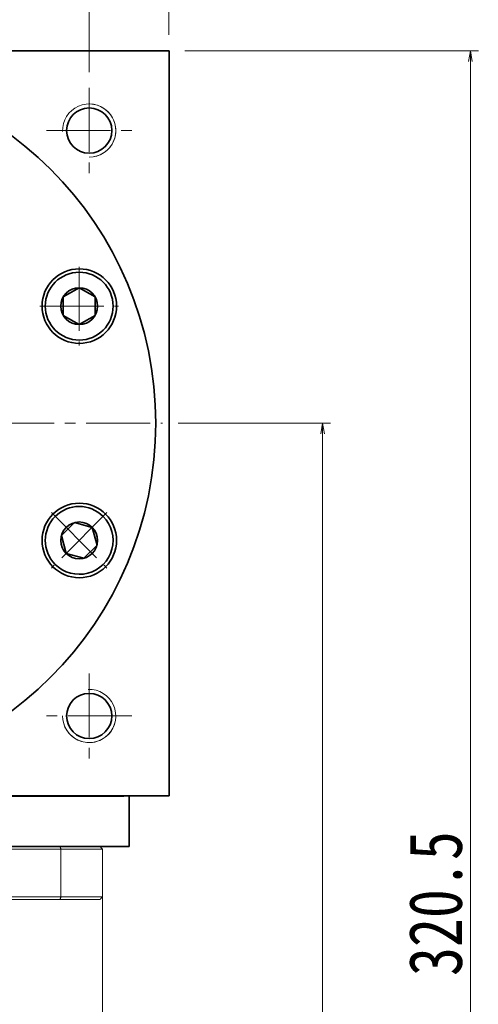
# Model space of a CAD drawing. Header units: millimetres. Extents: x -40 to 968, y -23 to 670.
# Tile 8 of 9: x 672 to 758, y 387 to 572. Entities that reach past the tile are written whole.
import ezdxf

# ---------------------------------------------------------------- set-up
doc = ezdxf.new("R2010")
doc.units = ezdxf.units.MM
doc.set_wipeout_variables(frame=1)
doc.linetypes.add('点画线', pattern=[18, 12, -2, 2, -2])
for name, color, linetype, lineweight in [('EB0', 7, 'Continuous', 35), ('中心线层', 1, '点画线', 18), ('尺寸线层', 3, 'Continuous', 18), ('粗实线', 7, 'Continuous', 40), ('粗实线层', 7, 'Continuous', 35)]:
    doc.layers.add(name, color=color, linetype=linetype, lineweight=lineweight)
doc.styles.add('宋体', font='SimSun.ttf', dxfattribs={"width": 0.8})
doc.dimstyles.new('A水平标注$0', dxfattribs={"dimtxt": 3.5, "dimasz": 2, "dimexe": 1.5, "dimexo": 3, "dimgap": 1.1, "dimtad": 1, "dimtoh": 1, "dimdec": 4, "dimdsep": 46, "dimtxsty": '宋体', "dimblk": 'OPEN', "dimcen": 3, "dimclrd": 3, "dimclre": 3, "dimclrt": 6, "dimadec": 0, "dimazin": 0, "dimtm": 1e-09, "dimtfac": 1, "dimtdec": 4, "dimtix": 1, "dimtmove": 0, "dimatfit": 3, "dimldrblk": 'OPEN', "dimfxl": 0, "dimlwd": 13, "dimlwe": 13, "dimarcsym": 0})

# ---------------------------------------------------------------- blocks, each defined once
blk = doc.blocks.new('_Open')
at = {"color": 0, "linetype": 'ByBlock', "lineweight": -2}
for p, q in [((-1, 0.167), (0, 0)), ((-1, -0.167), (0, 0)), ((0, 0), (-1, 0))]:
    blk.add_line(p, q, dxfattribs=at)
blk = doc.blocks.new('*D21')
at = {"layer": 'Defpoints', "color": 0, "transparency": 16777216}
for p in [(699.8, 598.68), (559.8, 566.48), (699.8, 566.48)]:
    blk.add_point(p, dxfattribs=at)
at = {"layer": '尺寸线层', "color": 3, "lineweight": 13, "transparency": 16777216}
for p, q in [((559.8, 569.48), (559.8, 600.18)), ((699.8, 569.48), (699.8, 600.18)), ((561.8, 598.68), (697.8, 598.68))]:
    blk.add_line(p, q, dxfattribs=at)
at = {"layer": '尺寸线层', "color": 3, "lineweight": 13, "transparency": 16777216, "xscale": 2, "yscale": 2, "zscale": 2, "rotation": 180}
blk.add_blockref('_Open', (559.8, 598.68), dxfattribs=at)
at = {"layer": '尺寸线层', "color": 3, "lineweight": 13, "transparency": 16777216, "xscale": 2, "yscale": 2, "zscale": 2}
blk.add_blockref('_Open', (699.8, 598.68), dxfattribs=at)
at = {"layer": '尺寸线层', "color": 6, "transparency": 16777216, "insert": (629.8, 605.18), "char_height": 10, "attachment_point": 5, "style": '宋体', "bg_fill": 3, "box_fill_scale": 1.1, "bg_fill_color": 256, "bg_fill_true_color": 13158600, "bg_fill_transparency": 0}
blk.add_mtext('140', dxfattribs=at)
blk = doc.blocks.new('*D23')
at = {"layer": 'Defpoints', "color": 0, "transparency": 16777216}
for p in [(684.8, 578.99), (629.8, 569.48), (684.8, 559.48)]:
    blk.add_point(p, dxfattribs=at)
at = {"layer": '尺寸线层', "color": 3, "lineweight": 13, "transparency": 16777216}
for p, q in [((629.8, 572.48), (629.8, 580.49)), ((684.8, 562.48), (684.8, 580.49)), ((631.8, 578.99), (682.8, 578.99))]:
    blk.add_line(p, q, dxfattribs=at)
at = {"layer": '尺寸线层', "color": 3, "lineweight": 13, "transparency": 16777216, "xscale": 2, "yscale": 2, "zscale": 2, "rotation": 180}
blk.add_blockref('_Open', (629.8, 578.99), dxfattribs=at)
at = {"layer": '尺寸线层', "color": 3, "lineweight": 13, "transparency": 16777216, "xscale": 2, "yscale": 2, "zscale": 2}
blk.add_blockref('_Open', (684.8, 578.99), dxfattribs=at)
at = {"layer": '尺寸线层', "color": 6, "transparency": 16777216, "insert": (657.3, 585.49), "char_height": 10, "attachment_point": 5, "style": '宋体', "bg_fill": 3, "box_fill_scale": 1.1, "bg_fill_color": 256, "bg_fill_true_color": 13158600, "bg_fill_transparency": 0}
blk.add_mtext('55', dxfattribs=at)
blk = doc.blocks.new('*X5')
at = {"layer": '中心线层', "linetype": '点画线', "lineweight": 18}
for p, q in [((0, -7.37), (0, 7.37)), ((-7.37, 0), (7.37, 0))]:
    blk.add_line(p, q, dxfattribs=at)
at = {"layer": '粗实线层'}
for p, q in [((-3.46, 0), (-1.73, 3)), ((-1.73, 3), (1.73, 3)), ((3.46, 0), (1.73, 3)), ((3.46, 0), (1.73, 3)), ((-3.46, 0), (-1.73, -3)), ((3.46, 0), (1.73, -3)), ((-1.73, -3), (1.73, -3))]:
    blk.add_line(p, q, dxfattribs=at)
blk.add_circle((0, 0), 3.46, dxfattribs=at)
for start, end in [(0, 180), (180, 360)]:
    blk.add_arc((0, 0), 6.37, start, end, dxfattribs=at)
blk = doc.blocks.new('*D38')
at = {"layer": 'Defpoints', "color": 0, "transparency": 16777216}
for p in [(699.8, 566.48), (694.4, 245.98), (756.43, 245.98)]:
    blk.add_point(p, dxfattribs=at)
at = {"layer": '尺寸线层', "color": 3, "lineweight": 13, "transparency": 16777216}
for p, q in [((702.8, 566.48), (757.93, 566.48)), ((756.43, 564.48), (756.43, 247.98)), ((697.4, 245.98), (757.93, 245.98))]:
    blk.add_line(p, q, dxfattribs=at)
at = {"layer": '尺寸线层', "color": 3, "lineweight": 13, "transparency": 16777216, "xscale": 2, "yscale": 2, "zscale": 2}
for p, rotation in [((756.43, 566.48), 90), ((756.43, 245.98), 270)]:
    blk.add_blockref('_Open', p, dxfattribs=dict(at, rotation=rotation))
at = {"layer": '尺寸线层', "color": 6, "transparency": 16777216, "insert": (749.93, 406.23), "char_height": 10, "attachment_point": 5, "rotation": 90, "style": '宋体', "bg_fill": 3, "box_fill_scale": 1.1, "bg_fill_color": 256, "bg_fill_true_color": 13158600, "bg_fill_transparency": 0}
blk.add_mtext('320.5', dxfattribs=at)
blk = doc.blocks.new('*D39')
at = {"layer": 'Defpoints', "color": 0, "transparency": 16777216}
for p in [(698.55, 496.48), (694.4, 245.98), (728.67, 245.98)]:
    blk.add_point(p, dxfattribs=at)
at = {"layer": '尺寸线层', "color": 3, "lineweight": 13, "transparency": 16777216}
for p, q in [((701.55, 496.48), (730.17, 496.48)), ((728.67, 494.48), (728.67, 247.98)), ((697.4, 245.98), (730.17, 245.98))]:
    blk.add_line(p, q, dxfattribs=at)
at = {"layer": '尺寸线层', "color": 3, "lineweight": 13, "transparency": 16777216, "xscale": 2, "yscale": 2, "zscale": 2}
for p, rotation in [((728.67, 496.48), 90), ((728.67, 245.98), 270)]:
    blk.add_blockref('_Open', p, dxfattribs=dict(at, rotation=rotation))
at = {"layer": '尺寸线层', "color": 6, "transparency": 16777216, "insert": (722.17, 371.23), "char_height": 10, "attachment_point": 5, "rotation": 90, "style": '宋体', "bg_fill": 3, "box_fill_scale": 1.1, "bg_fill_color": 256, "bg_fill_true_color": 13158600, "bg_fill_transparency": 0}
blk.add_mtext('250.5', dxfattribs=at)

msp = doc.modelspace()

# ---------------------------------------------------------------- linework, layer by layer
at = {"color": 7, "linetype": 'Continuous', "lineweight": 15}
for p, q in [((580.10792, 416.47957), (679.50108, 416.47957)), ((679.3146, 416.97957), (580.2944, 416.97957)), ((686.8045, 416.97957), (679.3146, 416.97957)), ((679.50108, 416.47957), (679.50108, 407.47957)), ((679.50108, 416.47957), (687.3045, 416.47957)), ((687.3045, 407.47957), (687.3045, 416.47957)), ((679.50108, 407.47957), (629.8045, 407.47957)), ((687.3045, 407.47957), (679.50108, 407.47957)), ((637.37087, 406.97957), (679.3146, 406.97957)), ((679.3146, 406.97957), (686.8045, 406.97957))]:
    msp.add_line(p, q, dxfattribs=at)
at = {"color": 7, "linetype": 'Continuous', "lineweight": 0}
for centre, start, end in [((684.8045, 551.47957), 270, 105), ((684.8045, 441.47957), 180, 15)]:
    msp.add_arc(centre, 5, start, end, dxfattribs=at)
at = {"color": 7, "linetype": 'Continuous', "lineweight": 15}
for points in [[(679.50108, 416.47957), (679.3146, 416.97957)], [(686.8045, 416.97957), (687.3045, 416.47957)], [(679.50108, 407.47957), (679.3146, 406.97957)], [(686.8045, 406.97957), (687.3045, 407.47957)], [(687.3045, 407.47957), (687.3045, 373.47957)]]:
    msp.add_open_spline(points, degree=1, dxfattribs=at)
at = {"layer": 'EB0'}
msp.add_line((692.3045, 416.97957), (567.3045, 416.97957), dxfattribs=at)
at = {"layer": '中心线层'}
for p, q in [((684.8045, 559.47957), (684.8045, 543.47957)), ((676.8045, 551.47957), (692.8045, 551.47957)), ((558.2385, 496.47957), (698.5545, 496.47957)), ((684.8045, 449.47957), (684.8045, 433.47957)), ((692.8045, 441.47957), (676.8045, 441.47957))]:
    msp.add_line(p, q, dxfattribs=at)
at = {"layer": '粗实线', "color": 0, "lineweight": 40}
msp.add_line((562.6725, 426.47957), (691.3045, 426.47957), dxfattribs=at)
msp.add_line((562.6725, 426.47957), (691.3045, 426.47957), dxfattribs=at)
at = {"layer": '粗实线层'}
for p, q in [((559.8045, 566.47957), (699.8045, 566.47957)), ((699.8045, 426.47957), (699.8045, 566.47957)), ((692.3045, 416.97957), (692.3045, 426.47957))]:
    msp.add_line(p, q, dxfattribs=at)
msp.add_lwpolyline([(699.8045, 426.47957), (559.8045, 426.47957)], dxfattribs=at)
for centre, radius in [((684.8045, 551.47957), 4.25), ((682.94933, 518.49288), 7), ((682.94933, 474.46626), 7), ((684.8045, 441.47957), 4.25)]:
    msp.add_circle(centre, radius, dxfattribs=at)
at = {"layer": '粗实线层', "lineweight": 18}
for centre, start, end in [((684.8045, 551.47957), 270, 181.9231652), ((684.8045, 441.47957), 180, 91.9231652)]:
    msp.add_arc(centre, 5, start, end, dxfattribs=at)

# ---------------------------------------------------------------- next in the draw order: dimensions: what is measured, and where the dimension line sits
at = {"layer": '尺寸线层'}
dim = msp.add_linear_dim(base=(699.8045, 598.67557), p1=(559.8045, 566.47957), p2=(699.8045, 566.47957), dimstyle='A水平标注$0', override={"dimtxt": 10, "dimgap": 1.5, "dimdec": 1, "dimpost": '<>', "dimblk": 'Open', "dimtvp": 0.1, "dimtfill": 1, "dimtfillclr": 256}, dxfattribs=at)
dim.commit()
dim.dimension.update_dxf_attribs({"geometry": '*D21', "text_midpoint": (629.8045, 605.17557)})

# ---------------------------------------------------------------- next in the draw order: dimensions: what is measured, and where the dimension line sits
dim = msp.add_linear_dim(base=(684.8045, 578.9863), p1=(629.8045, 569.47957), p2=(684.8045, 559.47957), dimstyle='A水平标注$0', override={"dimtxt": 10, "dimgap": 1.5, "dimdec": 1, "dimpost": '<>', "dimblk": 'Open', "dimtvp": 0.1, "dimtfill": 1, "dimtfillclr": 256}, dxfattribs=at)
dim.commit()
dim.dimension.update_dxf_attribs({"geometry": '*D23', "text_midpoint": (657.3045, 585.4863)})

# ---------------------------------------------------------------- next in the draw order: linework, layer by layer
at = {"layer": '粗实线层'}
msp.add_circle((629.8045, 496.47957), 67.5, dxfattribs=at)

# ---------------------------------------------------------------- next in the draw order: dimensions: what is measured, and where the dimension line sits
at = {"layer": '尺寸线层'}
dim = msp.add_linear_dim(base=(756.42542, 245.97957), p1=(699.8045, 566.47957), p2=(694.4045, 245.97957), angle=90, dimstyle='A水平标注$0', override={"dimtxt": 10, "dimgap": 1.5, "dimdec": 1, "dimpost": '<>', "dimblk": 'Open', "dimtvp": 0.1, "dimtfill": 1, "dimtfillclr": 256}, dxfattribs=at)
dim.commit()
dim.dimension.update_dxf_attribs({"geometry": '*D38', "text_midpoint": (749.92542, 406.22957)})

# ---------------------------------------------------------------- next in the draw order: wipeouts: each hides what was drawn before it
for points in [[(682.92757, 512.11886), (682.96139, 512.11895), (682.9952, 512.11922), (683.02901, 512.11967), (683.06282, 512.1203), (683.09662, 512.12111), (683.13042, 512.1221), (683.16422, 512.12326), (683.19801, 512.12461), (683.23179, 512.12614), (683.26556, 512.12784), (683.29932, 512.12973), (683.33307, 512.13179), (683.36681, 512.13404), (683.40054, 512.13646), (683.43425, 512.13906), (683.46795, 512.14184), (683.50164, 512.1448), (683.53531, 512.14794), (683.56896, 512.15126), (683.60259, 512.15476), (683.63621, 512.15843), (683.6698, 512.16229), (683.70337, 512.16632), (683.73693, 512.17053), (683.77045, 512.17492), (683.80396, 512.17949), (683.83744, 512.18423), (683.87089, 512.18915), (683.90432, 512.19425), (683.93772, 512.19953), (683.93772, 512.19953), (684.23216, 512.25399), (684.5237, 512.32224), (684.81172, 512.40412), (685.09556, 512.49946), (685.37461, 512.60805), (685.64824, 512.72963), (685.91585, 512.86395), (686.17685, 513.01071), (686.43066, 513.16958), (686.67671, 513.34021), (686.91447, 513.52222), (687.1434, 513.71522), (687.36301, 513.91876), (687.57279, 514.13241), (687.7723, 514.35569), (687.96109, 514.58811), (688.13874, 514.82914), (688.30485, 515.07827), (688.45907, 515.33493), (688.60104, 515.59856), (688.73046, 515.86857), (688.84703, 516.14438), (688.95051, 516.42536), (689.04066, 516.71089), (689.11727, 517.00035), (689.18019, 517.2931), (689.22928, 517.58848), (689.26441, 517.88583), (689.28553, 518.18452), (689.29257, 518.48386), (689.29257, 518.48386), (689.28553, 518.78321), (689.26441, 519.08189), (689.22928, 519.37925), (689.18019, 519.67463), (689.11727, 519.96737), (689.04066, 520.25683), (688.95051, 520.54237), (688.84703, 520.82335), (688.73046, 521.09915), (688.60104, 521.36917), (688.45907, 521.6328), (688.30485, 521.88946), (688.13874, 522.13858), (687.96109, 522.37962), (687.7723, 522.61204), (687.57279, 522.83532), (687.36301, 523.04897), (687.1434, 523.25251), (686.91447, 523.44551), (686.67671, 523.62752), (686.43066, 523.79815), (686.17685, 523.95702), (685.91585, 524.10378), (685.64824, 524.2381), (685.37461, 524.35968), (685.09556, 524.46826), (684.81172, 524.5636), (684.5237, 524.64549), (684.23216, 524.71373), (683.93772, 524.76819), (683.93772, 524.76819), (683.90432, 524.77347), (683.87089, 524.77857), (683.83744, 524.7835), (683.80396, 524.78824), (683.77045, 524.79281), (683.73693, 524.7972), (683.70337, 524.80141), (683.6698, 524.80544), (683.63621, 524.80929), (683.60259, 524.81297), (683.56896, 524.81647), (683.53531, 524.81978), (683.50164, 524.82292), (683.46795, 524.82588), (683.43425, 524.82866), (683.40054, 524.83127), (683.36681, 524.83369), (683.33307, 524.83593), (683.29932, 524.838), (683.26556, 524.83988), (683.23179, 524.84159), (683.19801, 524.84312), (683.16422, 524.84446), (683.13042, 524.84563), (683.09662, 524.84662), (683.06282, 524.84743), (683.02901, 524.84806), (682.9952, 524.8485), (682.96139, 524.84877), (682.92757, 524.84886), (682.92757, 524.84886), (682.59445, 524.84014), (682.26225, 524.814), (681.93187, 524.7705), (681.60421, 524.70977), (681.28019, 524.63198), (680.96068, 524.53734), (680.64656, 524.4261), (680.33869, 524.29858), (680.03792, 524.15512), (679.74507, 523.99612), (679.46094, 523.822), (679.18632, 523.63326), (678.92195, 523.4304), (678.66856, 523.21398), (678.42684, 522.9846), (678.19745, 522.74288), (677.98104, 522.48949), (677.77818, 522.22512), (677.58943, 521.95049), (677.41532, 521.66636), (677.25631, 521.37351), (677.11285, 521.07274), (676.98533, 520.76488), (676.8741, 520.45076), (676.77945, 520.13125), (676.70166, 519.80722), (676.64094, 519.47957), (676.59744, 519.14919), (676.57129, 518.81698), (676.56257, 518.48386), (676.56257, 518.48386), (676.57129, 518.15075), (676.59744, 517.81854), (676.64094, 517.48816), (676.70166, 517.16051), (676.77945, 516.83648), (676.8741, 516.51697), (676.98533, 516.20285), (677.11285, 515.89498), (677.25631, 515.59421), (677.41532, 515.30136), (677.58943, 515.01724), (677.77818, 514.74261), (677.98104, 514.47824), (678.19745, 514.22485), (678.42684, 513.98313), (678.66856, 513.75375), (678.92195, 513.53733), (679.18632, 513.33447), (679.46094, 513.14573), (679.74507, 512.97161), (680.03792, 512.81261), (680.33869, 512.66915), (680.64656, 512.54162), (680.96068, 512.43039), (681.28019, 512.33575), (681.60421, 512.25795), (681.93187, 512.19723), (682.26225, 512.15373), (682.59445, 512.12759)], [(678.42684, 469.97453), (678.45081, 469.95069), (678.47491, 469.92697), (678.49914, 469.90338), (678.52349, 469.87992), (678.54796, 469.85658), (678.57256, 469.83338), (678.59728, 469.81031), (678.62213, 469.78737), (678.64709, 469.76456), (678.67218, 469.74189), (678.69739, 469.71935), (678.72271, 469.69694), (678.74816, 469.67467), (678.77372, 469.65254), (678.7994, 469.63054), (678.82519, 469.60868), (678.85111, 469.58695), (678.87713, 469.56536), (678.90328, 469.54391), (678.92953, 469.5226), (678.9559, 469.50143), (678.98238, 469.4804), (679.00897, 469.45952), (679.03567, 469.43877), (679.06248, 469.41816), (679.0894, 469.3977), (679.11643, 469.37738), (679.14357, 469.35721), (679.17081, 469.33718), (679.19816, 469.31729), (679.19816, 469.31729), (679.44487, 469.1476), (679.69928, 468.98971), (679.96084, 468.84395), (680.22896, 468.71066), (680.50306, 468.59012), (680.78252, 468.48261), (681.06673, 468.38836), (681.35505, 468.30758), (681.64686, 468.24045), (681.9415, 468.18711), (682.23832, 468.1477), (682.53667, 468.12228), (682.83588, 468.11093), (683.1353, 468.11366), (683.43425, 468.13047), (683.73209, 468.16132), (684.02814, 468.20614), (684.32176, 468.26484), (684.6123, 468.33728), (684.8991, 468.4233), (685.18154, 468.52272), (685.459, 468.63531), (685.73085, 468.76083), (685.9965, 468.89899), (686.25535, 469.04949), (686.50684, 469.212), (686.75042, 469.38615), (686.98553, 469.57157), (687.21166, 469.76785), (687.42831, 469.97453), (687.42831, 469.97453), (687.635, 470.19118), (687.83127, 470.41731), (688.01669, 470.65242), (688.19084, 470.896), (688.35335, 471.14749), (688.50385, 471.40634), (688.64201, 471.67199), (688.76753, 471.94384), (688.88012, 472.2213), (688.97954, 472.50374), (689.06556, 472.79054), (689.138, 473.08108), (689.1967, 473.3747), (689.24152, 473.67075), (689.27237, 473.96859), (689.28918, 474.26754), (689.29191, 474.56696), (689.28056, 474.86617), (689.25514, 475.16452), (689.21573, 475.46134), (689.16239, 475.75598), (689.09526, 476.04779), (689.01448, 476.33611), (688.92023, 476.62032), (688.81272, 476.89978), (688.69218, 477.17388), (688.55889, 477.442), (688.41313, 477.70356), (688.25524, 477.95797), (688.08555, 478.20468), (688.08555, 478.20468), (688.06566, 478.23203), (688.04563, 478.25927), (688.02546, 478.28641), (688.00514, 478.31344), (687.98468, 478.34036), (687.96407, 478.36717), (687.94332, 478.39387), (687.92244, 478.42046), (687.90141, 478.44694), (687.88024, 478.47331), (687.85893, 478.49956), (687.83748, 478.52571), (687.81589, 478.55173), (687.79416, 478.57765), (687.7723, 478.60344), (687.7503, 478.62912), (687.72817, 478.65468), (687.7059, 478.68013), (687.68349, 478.70545), (687.66095, 478.73066), (687.63828, 478.75575), (687.61547, 478.78071), (687.59253, 478.80556), (687.56946, 478.83028), (687.54626, 478.85488), (687.52292, 478.87935), (687.49946, 478.9037), (687.47587, 478.92793), (687.45215, 478.95203), (687.42831, 478.976), (687.42831, 478.976), (687.18659, 479.20539), (686.9332, 479.4218), (686.66882, 479.62466), (686.3942, 479.81341), (686.11007, 479.98752), (685.81722, 480.14653), (685.51645, 480.28999), (685.20858, 480.41751), (684.89446, 480.52874), (684.57495, 480.62339), (684.25093, 480.70118), (683.92328, 480.76191), (683.5929, 480.8054), (683.26069, 480.83155), (682.92757, 480.84027), (682.59445, 480.83155), (682.26225, 480.8054), (681.93187, 480.76191), (681.60421, 480.70118), (681.28019, 480.62339), (680.96068, 480.52874), (680.64656, 480.41751), (680.33869, 480.28999), (680.03792, 480.14653), (679.74507, 479.98752), (679.46094, 479.81341), (679.18632, 479.62466), (678.92195, 479.4218), (678.66856, 479.20539), (678.42684, 478.976), (678.42684, 478.976), (678.19745, 478.73429), (677.98104, 478.48089), (677.77818, 478.21652), (677.58943, 477.9419), (677.41532, 477.65777), (677.25631, 477.36492), (677.11285, 477.06415), (676.98533, 476.75628), (676.8741, 476.44216), (676.77945, 476.12265), (676.70166, 475.79863), (676.64094, 475.47097), (676.59744, 475.14059), (676.57129, 474.80839), (676.56257, 474.47527), (676.57129, 474.14215), (676.59744, 473.80995), (676.64094, 473.47956), (676.70166, 473.15191), (676.77945, 472.82789), (676.8741, 472.50838), (676.98533, 472.19426), (677.11285, 471.88639), (677.25631, 471.58562), (677.41532, 471.29277), (677.58943, 471.00864), (677.77818, 470.73402), (677.98104, 470.46964), (678.19745, 470.21625)]]:
    msp.add_wipeout(points).dxf.layer = '粗实线层'

# ---------------------------------------------------------------- next in the draw order: block references
at = {"layer": '粗实线层'}
for p, rotation in [((682.92757, 518.48386), 270), ((682.92757, 474.47527), 225)]:
    msp.add_blockref('*X5', p, dxfattribs=dict(at, rotation=rotation))

# ---------------------------------------------------------------- next in the draw order: dimensions: what is measured, and where the dimension line sits
at = {"layer": '尺寸线层'}
dim = msp.add_linear_dim(base=(728.6683, 245.97957), p1=(698.5545, 496.47957), p2=(694.4045, 245.97957), angle=90, dimstyle='A水平标注$0', override={"dimtxt": 10, "dimgap": 1.5, "dimtad": 1, "dimjust": 0, "dimdec": 1, "dimlfac": 1, "dimpost": '<>', "dimse1": 0, "dimse2": 0, "dimsd1": 0, "dimsd2": 0, "dimtofl": 1, "dimtvp": 0.1}, dxfattribs=at)
dim.commit()
dim.dimension.update_dxf_attribs({"geometry": '*D39', "text_midpoint": (722.1683, 371.22957)})

doc.saveas('drawing.dxf')
